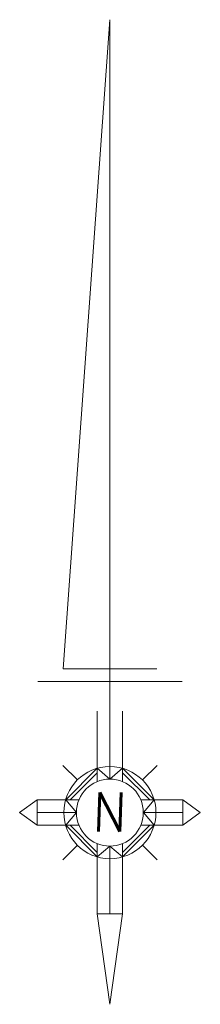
# Model space of a CAD drawing. Header units: metres. Extents: x 7408630 to 7411134, y 5569633 to 5570339.
# Tile 35 of 256: x 7410427.46 to 7410432.54, y 5570153.68 to 5570181.3. Entities that reach past the tile are written whole.
import ezdxf

# ---------------------------------------------------------------- set-up
doc = ezdxf.new("R2010")
doc.units = ezdxf.units.M
doc.header["$MEASUREMENT"] = 0
doc.layers.add('Warstwa 10', color=7, linetype='Continuous', lineweight=0)
doc.styles.add('Style-STANDARD I 0.03491', font='STANDARD.shx', dxfattribs={"oblique": 2})

# ---------------------------------------------------------------- blocks, each defined once
blk = doc.blocks.new('*U390')
at = {"layer": 'Warstwa 10', "color": 7, "linetype": 'Continuous', "lineweight": 13}
for p, q in [((0, 12.443), (-1.185, -3.966)), ((0, 12.443), (0, -6.751)), ((1.184, -3.966), (-1.185, -3.966)), ((1.824, -4.286), (-1.825, -4.286)), ((-0.321, -5.036), (-0.321, -6.814)), ((0.32, -5.036), (0.32, -6.814)), ((-1.191, -6.406), (-0.825, -6.772)), ((0, -6.751), (0, -6.431)), ((0.825, -6.772), (1.191, -6.406)), ((-1.121, -7.278), (-0.321, -6.476)), ((-1.008, -7.278), (-0.321, -6.589)), ((-0.321, -6.476), (0, -6.751)), ((0, -6.751), (0.32, -6.476)), ((0.32, -6.476), (1.121, -7.278)), ((0.32, -6.589), (1.008, -7.278)), ((-1.842, -7.278), (-2.287, -7.598)), ((-1.842, -7.278), (-0.783, -7.278)), ((-1.842, -7.278), (-1.842, -7.918)), ((-1.121, -7.278), (-0.846, -7.598)), ((0.783, -7.278), (1.841, -7.278)), ((1.121, -7.278), (0.846, -7.598)), ((1.841, -7.278), (1.841, -7.918)), ((2.286, -7.598), (1.841, -7.278)), ((-2.287, -7.598), (-1.842, -7.918)), ((-1.842, -7.598), (-0.846, -7.598)), ((-0.846, -7.598), (-1.121, -7.918)), ((0.846, -7.598), (1.841, -7.598)), ((0.846, -7.598), (1.121, -7.918)), ((1.841, -7.918), (2.286, -7.598)), ((-1.842, -7.918), (-0.783, -7.918)), ((-1.121, -7.918), (-0.321, -8.719)), ((-1.008, -7.918), (-0.321, -8.605)), ((0.32, -8.719), (1.121, -7.918)), ((0.32, -8.605), (1.008, -7.918)), ((0.783, -7.918), (1.841, -7.918)), ((-1.192, -8.789), (-0.825, -8.423)), ((-0.321, -8.38), (-0.321, -10.159)), ((-0.321, -8.719), (0, -8.444)), ((0, -8.444), (0, -10.159)), ((0, -8.444), (0.32, -8.719)), ((0.32, -8.398), (0.32, -10.159)), ((0.825, -8.423), (1.191, -8.789)), ((-0.321, -10.159), (0, -12.444)), ((-0.321, -10.159), (0.32, -10.159)), ((0, -12.444), (0.32, -10.159))]:
    blk.add_line(p, q, dxfattribs=at)
for radius in [1.166, 0.846]:
    blk.add_circle((-0.003, -7.598), radius, dxfattribs=at)
at = {"layer": 'Warstwa 10', "color": 7, "linetype": 'Continuous', "lineweight": 13, "style": 'Style-STANDARD I 0.03491', "oblique": 2}
blk.add_text('N', height=0.99, dxfattribs=at).set_placement((-0.445, -8.079))

msp = doc.modelspace()

# ---------------------------------------------------------------- block references
at = {"layer": 'Warstwa 10', "color": 7, "linetype": 'Continuous', "lineweight": 13, "xscale": 1.1099088, "yscale": 1.1099088, "zscale": 1.1099088, "rotation": 359.9999999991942}
msp.add_blockref('*U390', (7410430.00097, 5570167.49196), dxfattribs=at)

doc.saveas('drawing.dxf')
